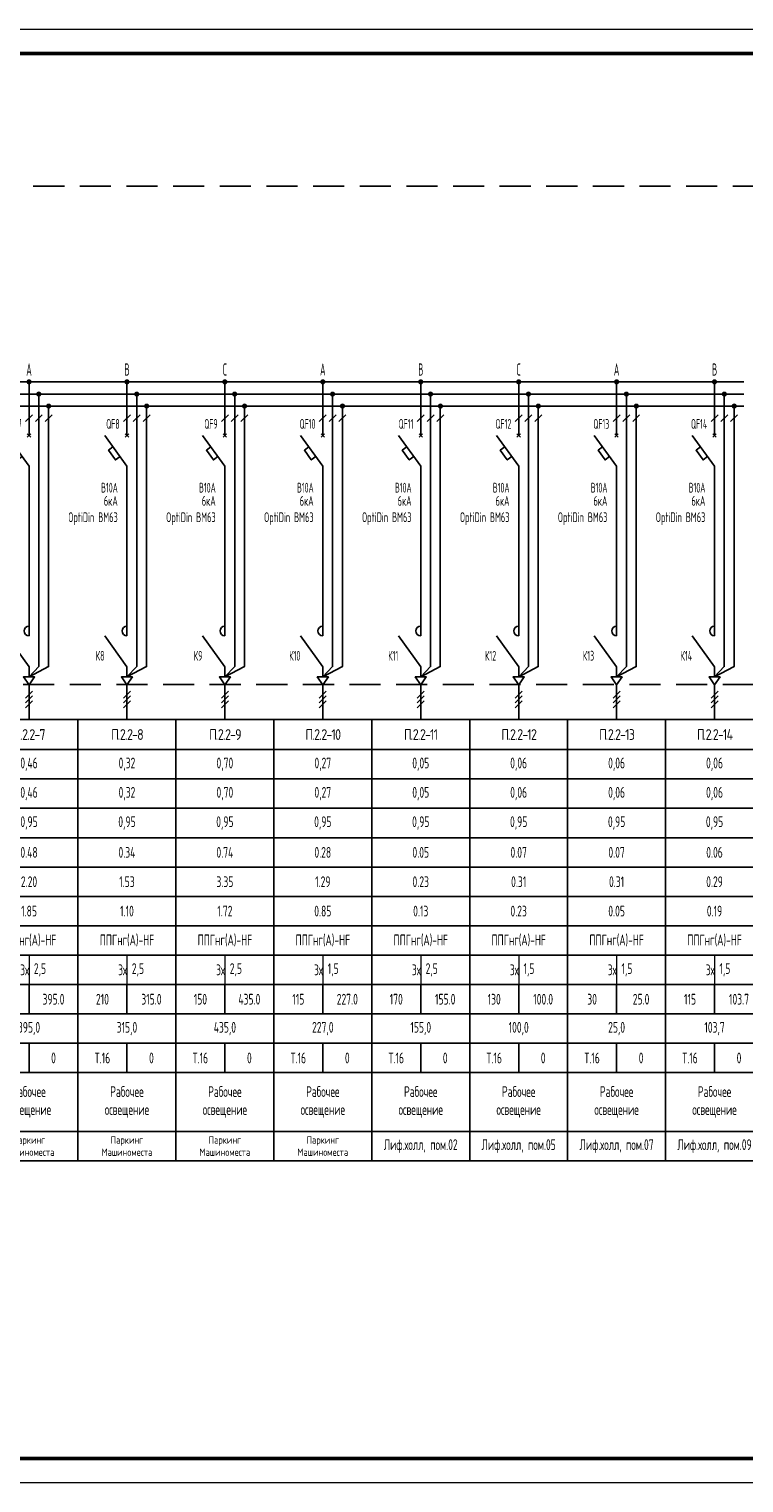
# Model space of a CAD drawing. Header units: millimetres. Extents: x -101899 to 582947, y -77476 to 345289.
# Tile 17 of 100: x 110719 to 125318, y -11013 to 18687. Entities that reach past the tile are written whole.
import ezdxf
from ezdxf.enums import TextEntityAlignment as Align

# ---------------------------------------------------------------- set-up
doc = ezdxf.new("R2010")
doc.units = ezdxf.units.MM
doc.linetypes.add('штриховая2', pattern=[9.525, 6.35, -3.175])
doc.layers.get('Defpoints').update_dxf_attribs({"color": 253})
doc.layers.add('текст', color=7, linetype='Continuous', lineweight=20)
doc.layers.add('ФОРМАТ', color=7, linetype='Continuous', lineweight=18)
doc.styles.add('$_Electrical_gost', font='cs_gost2304.shx', dxfattribs={"width": 0.8})
doc.styles.add('Electrical_gost', font='cs_gost2304.shx', dxfattribs={"height": 250})

# ---------------------------------------------------------------- blocks, each defined once
blk = doc.blocks.new('*T53')
at = {"color": 0, "linetype": 'ByBlock', "lineweight": -2, "transparency": 16777216}
for p, q in [((0, 0), (2000, 0)), ((0, 0), (0, -9013)), ((2000, 0), (2000, -9013)), ((0, -613), (2000, -613)), ((0, -1213), (2000, -1213)), ((0, -1813), (2000, -1813)), ((0, -2413), (2000, -2413)), ((0, -3013), (2000, -3013)), ((0, -3613), (2000, -3613)), ((0, -4213), (2000, -4213)), ((0, -4813), (2000, -4813)), ((0, -5413), (2000, -5413)), ((1000, -5413), (1000, -6013)), ((0, -6013), (2000, -6013)), ((0, -6613), (2000, -6613)), ((1000, -6613), (1000, -7213)), ((0, -7213), (2000, -7213)), ((0, -8413), (2000, -8413)), ((0, -9013), (2000, -9013))]:
    blk.add_line(p, q, dxfattribs=at)
at = {"layer": 'Defpoints', "color": 8, "linetype": 'ByBlock', "lineweight": 0, "transparency": 16777216}
blk.add_line((1000, -4813), (1000, -5413), dxfattribs=at)
at = {"color": 0, "transparency": 16777216, "style": '$_Electrical_gost'}
for s, insert, char_height, width, attachment_point in [('{\\W1;\\T0.75;П.2.2-7}', (1000, -306), 220, 2000, 5), ('0,46', (1000, -913), 220, 1900, 5), ('0,46', (1000, -1513), 220, 1900, 5), ('0,95', (1000, -2113), 220, 1999, 5), ('0.48', (1000, -2713), 220, 1999, 5), ('2.20', (1000, -3313), 220, 1999, 5), ('1.85', (1000, -3913), 220, 1999, 5), ('ППГнг(А)-HF', (1000, -4513), 220, 1900, 5), ('3х', (999, -5113), 220, 998, 6), ('2,5', (1100, -5113), 220, 800, 4), ('245', (500, -5713), 220, 999, 5), ('395.0', (1500, -5713), 220, 999, 5), ('395,0', (1000, -6313), 220, 1999, 5), ('Т.16', (500, -6913), 220, 999, 5), ('0', (1500, -6913), 220, 999, 5), ('Рабочее\\Pосвещение', (1000, -7813), 220, 1900, 5), ('{\\W1;Паркинг\\PМашиноместа}', (1000, -8713), 150, 1900, 5)]:
    blk.add_mtext(s, dxfattribs=dict(at, insert=insert, char_height=char_height, width=width, attachment_point=attachment_point))
blk = doc.blocks.new('*T48')
at = {"color": 0, "linetype": 'ByBlock', "lineweight": -2, "transparency": 16777216}
for p, q in [((0, 0), (2000, 0)), ((0, 0), (0, -9013)), ((2000, 0), (2000, -9013)), ((0, -613), (2000, -613)), ((0, -1213), (2000, -1213)), ((0, -1813), (2000, -1813)), ((0, -2413), (2000, -2413)), ((0, -3013), (2000, -3013)), ((0, -3613), (2000, -3613)), ((0, -4213), (2000, -4213)), ((0, -4813), (2000, -4813)), ((0, -5413), (2000, -5413)), ((1000, -5413), (1000, -6013)), ((0, -6013), (2000, -6013)), ((0, -6613), (2000, -6613)), ((1000, -6613), (1000, -7213)), ((0, -7213), (2000, -7213)), ((0, -8413), (2000, -8413)), ((0, -9013), (2000, -9013))]:
    blk.add_line(p, q, dxfattribs=at)
at = {"layer": 'Defpoints', "color": 8, "linetype": 'ByBlock', "lineweight": 0, "transparency": 16777216}
blk.add_line((1000, -4813), (1000, -5413), dxfattribs=at)
at = {"color": 0, "transparency": 16777216, "style": '$_Electrical_gost'}
for s, insert, char_height, width, attachment_point in [('{\\W1;\\T0.75;П.2.2-8}', (1000, -306), 220, 2000, 5), ('0,32', (1000, -913), 220, 1900, 5), ('0,32', (1000, -1513), 220, 1900, 5), ('0,95', (1000, -2113), 220, 1999, 5), ('0.34', (1000, -2713), 220, 1999, 5), ('1.53', (1000, -3313), 220, 1999, 5), ('1.10', (1000, -3913), 220, 1999, 5), ('ППГнг(А)-HF', (1000, -4513), 220, 1900, 5), ('3х', (999, -5113), 220, 998, 6), ('2,5', (1100, -5113), 220, 800, 4), ('210', (500, -5713), 220, 999, 5), ('315.0', (1500, -5713), 220, 999, 5), ('315,0', (1000, -6313), 220, 1999, 5), ('Т.16', (500, -6913), 220, 999, 5), ('0', (1500, -6913), 220, 999, 5), ('Рабочее\\Pосвещение', (1000, -7813), 220, 1900, 5), ('{\\W1;Паркинг\\PМашиноместа}', (1000, -8713), 150, 1900, 5)]:
    blk.add_mtext(s, dxfattribs=dict(at, insert=insert, char_height=char_height, width=width, attachment_point=attachment_point))
blk = doc.blocks.new('*T62')
at = {"color": 0, "linetype": 'ByBlock', "lineweight": -2, "transparency": 16777216}
for p, q in [((0, 0), (2000, 0)), ((0, 0), (0, -9013)), ((2000, 0), (2000, -9013)), ((0, -613), (2000, -613)), ((0, -1213), (2000, -1213)), ((0, -1813), (2000, -1813)), ((0, -2413), (2000, -2413)), ((0, -3013), (2000, -3013)), ((0, -3613), (2000, -3613)), ((0, -4213), (2000, -4213)), ((0, -4813), (2000, -4813)), ((0, -5413), (2000, -5413)), ((1000, -5413), (1000, -6013)), ((0, -6013), (2000, -6013)), ((0, -6613), (2000, -6613)), ((1000, -6613), (1000, -7213)), ((0, -7213), (2000, -7213)), ((0, -8413), (2000, -8413)), ((0, -9013), (2000, -9013))]:
    blk.add_line(p, q, dxfattribs=at)
at = {"layer": 'Defpoints', "color": 8, "linetype": 'ByBlock', "lineweight": 0, "transparency": 16777216}
blk.add_line((1000, -4813), (1000, -5413), dxfattribs=at)
at = {"color": 0, "transparency": 16777216, "style": '$_Electrical_gost'}
for s, insert, char_height, width, attachment_point in [('{\\W1;\\T0.75;П.2.2-9}', (1000, -306), 220, 2000, 5), ('0,70', (1000, -913), 220, 1900, 5), ('0,70', (1000, -1513), 220, 1900, 5), ('0,95', (1000, -2113), 220, 1999, 5), ('0.74', (1000, -2713), 220, 1999, 5), ('3.35', (1000, -3313), 220, 1999, 5), ('1.72', (1000, -3913), 220, 1999, 5), ('ППГнг(А)-HF', (1000, -4513), 220, 1900, 5), ('3х', (999, -5113), 220, 998, 6), ('2,5', (1100, -5113), 220, 800, 4), ('150', (500, -5713), 220, 999, 5), ('435.0', (1500, -5713), 220, 999, 5), ('435,0', (1000, -6313), 220, 1999, 5), ('Т.16', (500, -6913), 220, 999, 5), ('0', (1500, -6913), 220, 999, 5), ('Рабочее\\Pосвещение', (1000, -7813), 220, 1900, 5), ('{\\W1;Паркинг\\PМашиноместа}', (1000, -8713), 150, 1900, 5)]:
    blk.add_mtext(s, dxfattribs=dict(at, insert=insert, char_height=char_height, width=width, attachment_point=attachment_point))
blk = doc.blocks.new('*T63')
at = {"color": 0, "linetype": 'ByBlock', "lineweight": -2, "transparency": 16777216}
for p, q in [((0, 0), (2000, 0)), ((0, 0), (0, -9013)), ((2000, 0), (2000, -9013)), ((0, -613), (2000, -613)), ((0, -1213), (2000, -1213)), ((0, -1813), (2000, -1813)), ((0, -2413), (2000, -2413)), ((0, -3013), (2000, -3013)), ((0, -3613), (2000, -3613)), ((0, -4213), (2000, -4213)), ((0, -4813), (2000, -4813)), ((0, -5413), (2000, -5413)), ((1000, -5413), (1000, -6013)), ((0, -6013), (2000, -6013)), ((0, -6613), (2000, -6613)), ((1000, -6613), (1000, -7213)), ((0, -7213), (2000, -7213)), ((0, -8413), (2000, -8413)), ((0, -9013), (2000, -9013))]:
    blk.add_line(p, q, dxfattribs=at)
at = {"layer": 'Defpoints', "color": 8, "linetype": 'ByBlock', "lineweight": 0, "transparency": 16777216}
blk.add_line((1000, -4813), (1000, -5413), dxfattribs=at)
at = {"color": 0, "transparency": 16777216, "style": '$_Electrical_gost'}
for s, insert, char_height, width, attachment_point in [('{\\W1;\\T0.75;П.2.2-10}', (1000, -306), 220, 2000, 5), ('0,27', (1000, -913), 220, 1900, 5), ('0,27', (1000, -1513), 220, 1900, 5), ('0,95', (1000, -2113), 220, 1999, 5), ('0.28', (1000, -2713), 220, 1999, 5), ('1.29', (1000, -3313), 220, 1999, 5), ('0.85', (1000, -3913), 220, 1999, 5), ('ППГнг(А)-HF', (1000, -4513), 220, 1900, 5), ('3х', (999, -5113), 220, 998, 6), ('1,5', (1100, -5113), 220, 800, 4), ('115', (500, -5713), 220, 999, 5), ('227.0', (1500, -5713), 220, 999, 5), ('227,0', (1000, -6313), 220, 1999, 5), ('Т.16', (500, -6913), 220, 999, 5), ('0', (1500, -6913), 220, 999, 5), ('Рабочее\\Pосвещение', (1000, -7813), 220, 1900, 5), ('{\\W1;Паркинг\\PМашиноместа}', (1000, -8713), 150, 1900, 5)]:
    blk.add_mtext(s, dxfattribs=dict(at, insert=insert, char_height=char_height, width=width, attachment_point=attachment_point))
blk = doc.blocks.new('*T64')
at = {"color": 0, "linetype": 'ByBlock', "lineweight": -2, "transparency": 16777216}
for p, q in [((0, 0), (2000, 0)), ((0, 0), (0, -9013)), ((2000, 0), (2000, -9013)), ((0, -613), (2000, -613)), ((0, -1213), (2000, -1213)), ((0, -1813), (2000, -1813)), ((0, -2413), (2000, -2413)), ((0, -3013), (2000, -3013)), ((0, -3613), (2000, -3613)), ((0, -4213), (2000, -4213)), ((0, -4813), (2000, -4813)), ((0, -5413), (2000, -5413)), ((1000, -5413), (1000, -6013)), ((0, -6013), (2000, -6013)), ((0, -6613), (2000, -6613)), ((1000, -6613), (1000, -7213)), ((0, -7213), (2000, -7213)), ((0, -8413), (2000, -8413)), ((0, -9013), (2000, -9013))]:
    blk.add_line(p, q, dxfattribs=at)
at = {"layer": 'Defpoints', "color": 8, "linetype": 'ByBlock', "lineweight": 0, "transparency": 16777216}
blk.add_line((1000, -4813), (1000, -5413), dxfattribs=at)
at = {"color": 0, "transparency": 16777216, "char_height": 220, "style": '$_Electrical_gost'}
for s, insert, width, attachment_point in [('{\\W1;\\T0.75;П.2.2-11}', (1000, -306), 2000, 5), ('0,05', (1000, -913), 1900, 5), ('0,05', (1000, -1513), 1900, 5), ('0,95', (1000, -2113), 1999, 5), ('0.05', (1000, -2713), 1999, 5), ('0.23', (1000, -3313), 1999, 5), ('0.13', (1000, -3913), 1999, 5), ('ППГнг(А)-HF', (1000, -4513), 1900, 5), ('3х', (999, -5113), 998, 6), ('2,5', (1100, -5113), 800, 4), ('170', (500, -5713), 999, 5), ('155.0', (1500, -5713), 999, 5), ('155,0', (1000, -6313), 1999, 5), ('Т.16', (500, -6913), 999, 5), ('0', (1500, -6913), 999, 5), ('Рабочее\\Pосвещение', (1000, -7813), 1900, 5), ('Лиф.холл, пом.02', (1000, -8713), 1900, 5)]:
    blk.add_mtext(s, dxfattribs=dict(at, insert=insert, width=width, attachment_point=attachment_point))
blk = doc.blocks.new('*T56')
at = {"color": 0, "linetype": 'ByBlock', "lineweight": -2, "transparency": 16777216}
for p, q in [((0, 0), (2000, 0)), ((0, 0), (0, -9013)), ((2000, 0), (2000, -9013)), ((0, -613), (2000, -613)), ((0, -1213), (2000, -1213)), ((0, -1813), (2000, -1813)), ((0, -2413), (2000, -2413)), ((0, -3013), (2000, -3013)), ((0, -3613), (2000, -3613)), ((0, -4213), (2000, -4213)), ((0, -4813), (2000, -4813)), ((0, -5413), (2000, -5413)), ((1000, -5413), (1000, -6013)), ((0, -6013), (2000, -6013)), ((0, -6613), (2000, -6613)), ((1000, -6613), (1000, -7213)), ((0, -7213), (2000, -7213)), ((0, -8413), (2000, -8413)), ((0, -9013), (2000, -9013))]:
    blk.add_line(p, q, dxfattribs=at)
at = {"layer": 'Defpoints', "color": 8, "linetype": 'ByBlock', "lineweight": 0, "transparency": 16777216}
blk.add_line((1000, -4813), (1000, -5413), dxfattribs=at)
at = {"color": 0, "transparency": 16777216, "char_height": 220, "style": '$_Electrical_gost'}
for s, insert, width, attachment_point in [('{\\W1;\\T0.75;П.2.2-12}', (1000, -306), 2000, 5), ('0,06', (1000, -913), 1900, 5), ('0,06', (1000, -1513), 1900, 5), ('0,95', (1000, -2113), 1999, 5), ('0.07', (1000, -2713), 1999, 5), ('0.31', (1000, -3313), 1999, 5), ('0.23', (1000, -3913), 1999, 5), ('ППГнг(А)-HF', (1000, -4513), 1900, 5), ('3х', (999, -5113), 998, 6), ('1,5', (1100, -5113), 800, 4), ('130', (500, -5713), 999, 5), ('100.0', (1500, -5713), 999, 5), ('100,0', (1000, -6313), 1999, 5), ('Т.16', (500, -6913), 999, 5), ('0', (1500, -6913), 999, 5), ('Рабочее\\Pосвещение', (1000, -7813), 1900, 5), ('Лиф.холл, пом.05', (1000, -8713), 1900, 5)]:
    blk.add_mtext(s, dxfattribs=dict(at, insert=insert, width=width, attachment_point=attachment_point))
blk = doc.blocks.new('*T57')
at = {"color": 0, "linetype": 'ByBlock', "lineweight": -2, "transparency": 16777216}
for p, q in [((0, 0), (2000, 0)), ((0, 0), (0, -9013)), ((2000, 0), (2000, -9013)), ((0, -613), (2000, -613)), ((0, -1213), (2000, -1213)), ((0, -1813), (2000, -1813)), ((0, -2413), (2000, -2413)), ((0, -3013), (2000, -3013)), ((0, -3613), (2000, -3613)), ((0, -4213), (2000, -4213)), ((0, -4813), (2000, -4813)), ((0, -5413), (2000, -5413)), ((1000, -5413), (1000, -6013)), ((0, -6013), (2000, -6013)), ((0, -6613), (2000, -6613)), ((1000, -6613), (1000, -7213)), ((0, -7213), (2000, -7213)), ((0, -8413), (2000, -8413)), ((0, -9013), (2000, -9013))]:
    blk.add_line(p, q, dxfattribs=at)
at = {"layer": 'Defpoints', "color": 8, "linetype": 'ByBlock', "lineweight": 0, "transparency": 16777216}
blk.add_line((1000, -4813), (1000, -5413), dxfattribs=at)
at = {"color": 0, "transparency": 16777216, "char_height": 220, "style": '$_Electrical_gost'}
for s, insert, width, attachment_point in [('{\\W1;\\T0.75;П.2.2-13}', (1000, -306), 2000, 5), ('0,06', (1000, -913), 1900, 5), ('0,06', (1000, -1513), 1900, 5), ('0,95', (1000, -2113), 1999, 5), ('0.07', (1000, -2713), 1999, 5), ('0.31', (1000, -3313), 1999, 5), ('0.05', (1000, -3913), 1999, 5), ('ППГнг(А)-HF', (1000, -4513), 1900, 5), ('3х', (999, -5113), 998, 6), ('1,5', (1100, -5113), 800, 4), ('30', (500, -5713), 999, 5), ('25.0', (1500, -5713), 999, 5), ('25,0', (1000, -6313), 1999, 5), ('Т.16', (500, -6913), 999, 5), ('0', (1500, -6913), 999, 5), ('Рабочее\\Pосвещение', (1000, -7813), 1900, 5), ('Лиф.холл, пом.07', (1000, -8713), 1900, 5)]:
    blk.add_mtext(s, dxfattribs=dict(at, insert=insert, width=width, attachment_point=attachment_point))
blk = doc.blocks.new('*T58')
at = {"color": 0, "linetype": 'ByBlock', "lineweight": -2, "transparency": 16777216}
for p, q in [((0, 0), (2000, 0)), ((0, 0), (0, -9013)), ((2000, 0), (2000, -9013)), ((0, -613), (2000, -613)), ((0, -1213), (2000, -1213)), ((0, -1813), (2000, -1813)), ((0, -2413), (2000, -2413)), ((0, -3013), (2000, -3013)), ((0, -3613), (2000, -3613)), ((0, -4213), (2000, -4213)), ((0, -4813), (2000, -4813)), ((0, -5413), (2000, -5413)), ((1000, -5413), (1000, -6013)), ((0, -6013), (2000, -6013)), ((0, -6613), (2000, -6613)), ((1000, -6613), (1000, -7213)), ((0, -7213), (2000, -7213)), ((0, -8413), (2000, -8413)), ((0, -9013), (2000, -9013))]:
    blk.add_line(p, q, dxfattribs=at)
at = {"layer": 'Defpoints', "color": 8, "linetype": 'ByBlock', "lineweight": 0, "transparency": 16777216}
blk.add_line((1000, -4813), (1000, -5413), dxfattribs=at)
at = {"color": 0, "transparency": 16777216, "char_height": 220, "style": '$_Electrical_gost'}
for s, insert, width, attachment_point in [('{\\W1;\\T0.75;П.2.2-14}', (1000, -306), 2000, 5), ('0,06', (1000, -913), 1900, 5), ('0,06', (1000, -1513), 1900, 5), ('0,95', (1000, -2113), 1999, 5), ('0.06', (1000, -2713), 1999, 5), ('0.29', (1000, -3313), 1999, 5), ('0.19', (1000, -3913), 1999, 5), ('ППГнг(А)-HF', (1000, -4513), 1900, 5), ('3х', (999, -5113), 998, 6), ('1,5', (1100, -5113), 800, 4), ('115', (500, -5713), 999, 5), ('103.7', (1500, -5713), 999, 5), ('103,7', (1000, -6313), 1999, 5), ('Т.16', (500, -6913), 999, 5), ('0', (1500, -6913), 999, 5), ('Рабочее\\Pосвещение', (1000, -7813), 1900, 5), ('Лиф.холл, пом.09', (1000, -8713), 1900, 5)]:
    blk.add_mtext(s, dxfattribs=dict(at, insert=insert, width=width, attachment_point=attachment_point))
blk = doc.blocks.new('*U46')
at = {"layer": 'ФОРМАТ'}
blk.add_lwpolyline([(0, 297), (840, 297), (840, 0), (0, 0)], close=True, dxfattribs=at)
at = {"layer": 'ФОРМАТ', "lineweight": 53}
blk.add_lwpolyline([(20, 5), (835, 5), (835, 292), (20, 292)], close=True, dxfattribs=at)
blk = doc.blocks.new('*U355')
for points in [[(13.47, 68.99, 1), (14.53, 68.99, 1)], [(15.47, 66.49, 1), (16.53, 66.49, 1)], [(17.49, 64.04, 1), (18.55, 64.04, 1)]]:
    blk.add_hatch(color=256).paths.add_polyline_path(points)
at = {"ltscale": 400}
for p, q in [((0, 68.99), (20, 68.99)), ((0, 66.49), (20, 66.49)), ((0, 63.99), (20, 63.99))]:
    blk.add_line(p, q, dxfattribs=at)
for p, q in [((13.65, 57.67), (14.35, 58.38)), ((13.65, 58.38), (14.35, 57.67)), ((14, 31), (14, 38.3)), ((14, 17.1), (14, 31)), ((14, 10.8), (9.45, 17.08)), ((14, 0), (14, 7.11))]:
    blk.add_line(p, q)
for points in [[(14, 58.03), (14, 68.99)], [(16, 66.49), (16, 10.81), (14, 8.7), (18, 10.81), (18, 63.99)], [(13.29, 60.87), (14.71, 62.28)], [(15.29, 60.87), (16.71, 62.28)], [(17.29, 60.87), (18.71, 62.28)], [(14, 38.3), (14, 51.74), (9.45, 58.03)], [(12.58, 53.71), (11.65, 53.04), (10.24, 55.02), (11.15, 55.68)], [(14, 10.8), (14, 8.7)], [(14, 8.7), (12.87, 8.7), (14, 7.11)], [(14, 8.7), (15.13, 8.7), (14, 7.11)], [(13.29, 4.4), (14.71, 5.82)], [(13.29, 3.4), (14.71, 4.82)], [(13.29, 2.4), (14.71, 3.82)]]:
    blk.add_lwpolyline(points)
blk.add_lwpolyline([(14, 17.1, -0.998818), (14, 19.09), (14, 17.1)], format="xyb")
at = {"style": 'Electrical_gost', "width": 0.6, "flags": 8}
blk.add_attdef('ФАЗА', text='', height=2.5, dxfattribs=at).set_placement((14, 69.51), align=Align.BOTTOM_CENTER)
for tag, p in [('QF', (12.5, 60.39)), ('ХАРАКТЕРИСТИКА_И_ТОК', (12.14, 47.37)), ('ОТКЛЮЧАЮЩАЯ_СПОСОБНОСТЬ', (12.14, 43.87)), ('МАРКА', (12.14, 40.37)), ('НОМ_КОНТАКТОРА', (9.41, 13.04))]:
    blk.add_attdef(tag, text='', height=2, dxfattribs=at).set_placement(p, align=Align.MIDDLE_RIGHT)

msp = doc.modelspace()

# ---------------------------------------------------------------- linework, layer by layer
at = {"linetype": 'штриховая2', "ltscale": 100}
msp.add_lwpolyline([(92707.1, 15480.3), (154094.6, 15480.3), (154094.6, 5299.5), (92707.1, 5299.5)], close=True, dxfattribs=at)

# ---------------------------------------------------------------- block references
at = {"xscale": 100, "yscale": 100, "zscale": 100}
msp.add_blockref('*U46', (89305.9, -11012.8), dxfattribs=at)
ref = msp.add_blockref('*U355', (109318.1, 4581.7), dxfattribs=dict(xscale=100, yscale=100, zscale=100))
ref.add_attrib('QF', 'QF7', dxfattribs={"height": 200, "style": 'Electrical_gost', "width": 0.6}).set_placement((110568.4, 10621.1), align=Align.MIDDLE_RIGHT)
ref.add_attrib('ХАРАКТЕРИСТИКА_И_ТОК', 'В10А', dxfattribs={"height": 200, "style": 'Electrical_gost', "width": 0.6}).set_placement((110531.6, 9318.7), align=Align.MIDDLE_RIGHT)
ref.add_attrib('НОМ_КОНТАКТОРА', 'К7', dxfattribs={"height": 200, "style": 'Electrical_gost', "width": 0.6}).set_placement((110259.1, 5885.5), align=Align.MIDDLE_RIGHT)
ref.add_attrib('ФАЗА', 'А', dxfattribs={"height": 250, "style": 'Electrical_gost', "width": 0.6}).set_placement((110718.1, 11532.7), align=Align.BOTTOM_CENTER)
ref = msp.add_blockref('*U355', (111318.2, 4581.7), dxfattribs=dict(xscale=100, yscale=100, zscale=100))
ref.add_attrib('QF', 'QF8', dxfattribs={"height": 200, "style": 'Electrical_gost', "width": 0.6}).set_placement((112568.5, 10621.1), align=Align.MIDDLE_RIGHT)
ref.add_attrib('ХАРАКТЕРИСТИКА_И_ТОК', 'В10А', dxfattribs={"height": 200, "style": 'Electrical_gost', "width": 0.6}).set_placement((112531.7, 9318.7), align=Align.MIDDLE_RIGHT)
ref.add_attrib('НОМ_КОНТАКТОРА', 'К8', dxfattribs={"height": 200, "style": 'Electrical_gost', "width": 0.6}).set_placement((112259.2, 5885.5), align=Align.MIDDLE_RIGHT)
ref.add_attrib('ФАЗА', 'В', dxfattribs={"height": 250, "style": 'Electrical_gost', "width": 0.6}).set_placement((112718.2, 11532.7), align=Align.BOTTOM_CENTER)
ref = msp.add_blockref('*U355', (113318.3, 4581.7), dxfattribs=dict(xscale=100, yscale=100, zscale=100))
ref.add_attrib('QF', 'QF9', dxfattribs={"height": 200, "style": 'Electrical_gost', "width": 0.6}).set_placement((114568.6, 10621.1), align=Align.MIDDLE_RIGHT)
ref.add_attrib('ХАРАКТЕРИСТИКА_И_ТОК', 'В10А', dxfattribs={"height": 200, "style": 'Electrical_gost', "width": 0.6}).set_placement((114531.8, 9318.7), align=Align.MIDDLE_RIGHT)
ref.add_attrib('НОМ_КОНТАКТОРА', 'К9', dxfattribs={"height": 200, "style": 'Electrical_gost', "width": 0.6}).set_placement((114259.3, 5885.5), align=Align.MIDDLE_RIGHT)
ref.add_attrib('ФАЗА', 'С', dxfattribs={"height": 250, "style": 'Electrical_gost', "width": 0.6}).set_placement((114718.3, 11532.7), align=Align.BOTTOM_CENTER)
ref = msp.add_blockref('*U355', (115318.1, 4581.7), dxfattribs=dict(xscale=100, yscale=100, zscale=100))
ref.add_attrib('QF', 'QF10', dxfattribs={"height": 200, "style": 'Electrical_gost', "width": 0.6}).set_placement((116568.4, 10621.1), align=Align.MIDDLE_RIGHT)
ref.add_attrib('ХАРАКТЕРИСТИКА_И_ТОК', 'В10А', dxfattribs={"height": 200, "style": 'Electrical_gost', "width": 0.6}).set_placement((116531.6, 9318.7), align=Align.MIDDLE_RIGHT)
ref.add_attrib('НОМ_КОНТАКТОРА', 'К10', dxfattribs={"height": 200, "style": 'Electrical_gost', "width": 0.6}).set_placement((116259.1, 5885.5), align=Align.MIDDLE_RIGHT)
ref.add_attrib('ФАЗА', 'А', dxfattribs={"height": 250, "style": 'Electrical_gost', "width": 0.6}).set_placement((116718.1, 11532.7), align=Align.BOTTOM_CENTER)
ref = msp.add_blockref('*U355', (117318.2, 4581.7), dxfattribs=dict(xscale=100, yscale=100, zscale=100))
ref.add_attrib('QF', 'QF11', dxfattribs={"height": 200, "style": 'Electrical_gost', "width": 0.6}).set_placement((118568.5, 10621.1), align=Align.MIDDLE_RIGHT)
ref.add_attrib('ХАРАКТЕРИСТИКА_И_ТОК', 'В10А', dxfattribs={"height": 200, "style": 'Electrical_gost', "width": 0.6}).set_placement((118531.7, 9318.7), align=Align.MIDDLE_RIGHT)
ref.add_attrib('НОМ_КОНТАКТОРА', 'К11', dxfattribs={"height": 200, "style": 'Electrical_gost', "width": 0.6}).set_placement((118259.2, 5885.5), align=Align.MIDDLE_RIGHT)
ref.add_attrib('ФАЗА', 'В', dxfattribs={"height": 250, "style": 'Electrical_gost', "width": 0.6}).set_placement((118718.2, 11532.7), align=Align.BOTTOM_CENTER)
ref = msp.add_blockref('*U355', (119318.3, 4581.7), dxfattribs=dict(xscale=100, yscale=100, zscale=100))
ref.add_attrib('QF', 'QF12', dxfattribs={"height": 200, "style": 'Electrical_gost', "width": 0.6}).set_placement((120568.6, 10621.1), align=Align.MIDDLE_RIGHT)
ref.add_attrib('ХАРАКТЕРИСТИКА_И_ТОК', 'В10А', dxfattribs={"height": 200, "style": 'Electrical_gost', "width": 0.6}).set_placement((120531.8, 9318.7), align=Align.MIDDLE_RIGHT)
ref.add_attrib('НОМ_КОНТАКТОРА', 'К12', dxfattribs={"height": 200, "style": 'Electrical_gost', "width": 0.6}).set_placement((120259.3, 5885.5), align=Align.MIDDLE_RIGHT)
ref.add_attrib('ФАЗА', 'С', dxfattribs={"height": 250, "style": 'Electrical_gost', "width": 0.6}).set_placement((120718.3, 11532.7), align=Align.BOTTOM_CENTER)
ref = msp.add_blockref('*U355', (121318.1, 4581.7), dxfattribs=dict(xscale=100, yscale=100, zscale=100))
ref.add_attrib('QF', 'QF13', dxfattribs={"height": 200, "style": 'Electrical_gost', "width": 0.6}).set_placement((122568.4, 10621.1), align=Align.MIDDLE_RIGHT)
ref.add_attrib('ХАРАКТЕРИСТИКА_И_ТОК', 'В10А', dxfattribs={"height": 200, "style": 'Electrical_gost', "width": 0.6}).set_placement((122531.6, 9318.7), align=Align.MIDDLE_RIGHT)
ref.add_attrib('НОМ_КОНТАКТОРА', 'К13', dxfattribs={"height": 200, "style": 'Electrical_gost', "width": 0.6}).set_placement((122259.1, 5885.5), align=Align.MIDDLE_RIGHT)
ref.add_attrib('ФАЗА', 'А', dxfattribs={"height": 250, "style": 'Electrical_gost', "width": 0.6}).set_placement((122718.1, 11532.7), align=Align.BOTTOM_CENTER)
ref = msp.add_blockref('*U355', (123318.2, 4581.7), dxfattribs=dict(xscale=100, yscale=100, zscale=100))
ref.add_attrib('QF', 'QF14', dxfattribs={"height": 200, "style": 'Electrical_gost', "width": 0.6}).set_placement((124568.5, 10621.1), align=Align.MIDDLE_RIGHT)
ref.add_attrib('ХАРАКТЕРИСТИКА_И_ТОК', 'В10А', dxfattribs={"height": 200, "style": 'Electrical_gost', "width": 0.6}).set_placement((124531.7, 9318.7), align=Align.MIDDLE_RIGHT)
ref.add_attrib('НОМ_КОНТАКТОРА', 'К14', dxfattribs={"height": 200, "style": 'Electrical_gost', "width": 0.6}).set_placement((124259.2, 5885.5), align=Align.MIDDLE_RIGHT)
ref.add_attrib('ФАЗА', 'В', dxfattribs={"height": 250, "style": 'Electrical_gost', "width": 0.6}).set_placement((124718.2, 11532.7), align=Align.BOTTOM_CENTER)
for name, p in [('*T53', (109718.1, 4581.7)), ('*T48', (111718.1, 4581.7)), ('*T62', (113718.1, 4581.7)), ('*T63', (115718.1, 4581.7)), ('*T64', (117718.1, 4581.7)), ('*T56', (119718.1, 4581.7)), ('*T57', (121718.1, 4581.7)), ('*T58', (123718.1, 4581.7))]:
    msp.add_blockref(name, p)

# ---------------------------------------------------------------- texts
at = {"layer": 'текст', "char_height": 200, "width": 1122.58, "attachment_point": 6, "style": '$_Electrical_gost'}
for insert in [(112530.7, 8851.9), (114530.8, 8851.9), (116530.6, 8851.9), (118530.7, 8851.9), (120530.8, 8851.9), (122530.6, 8851.9), (124530.7, 8851.9)]:
    msp.add_mtext('{\\W0.7;6кА\\POptiDin ВМ63}', dxfattribs=dict(at, insert=insert))

doc.saveas('drawing.dxf')
